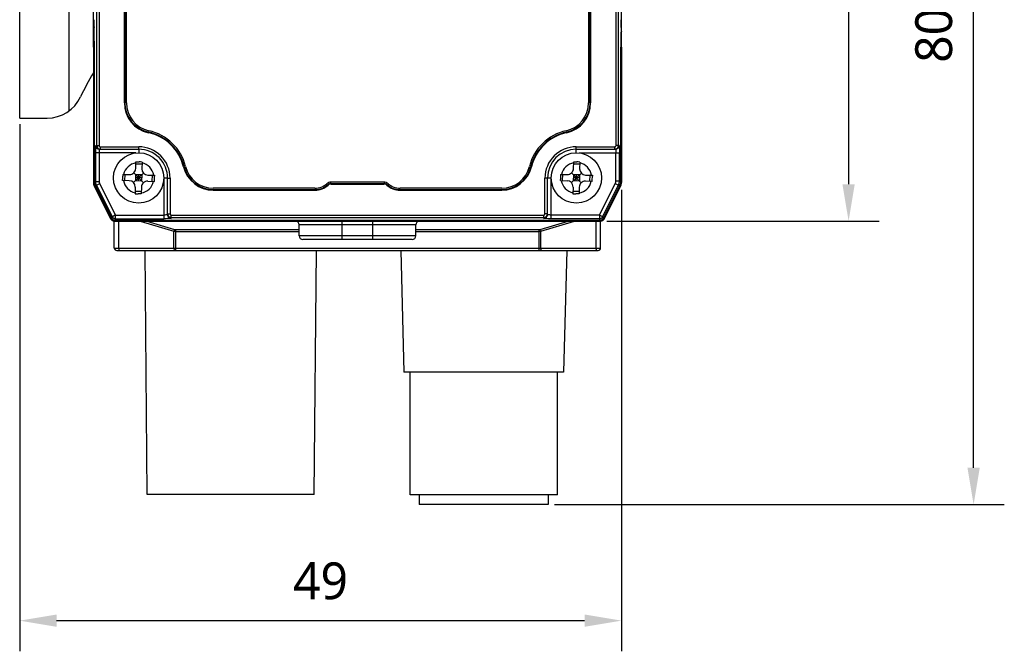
# Model space of a CAD drawing. Header units: millimetres. Extents: x -330 to 72, y 157 to 679.
# Tile 4 of 38: x -330 to -250, y 295 to 347. Entities that reach past the tile are written whole.
import ezdxf

# ---------------------------------------------------------------- set-up
doc = ezdxf.new("R2010")
doc.units = ezdxf.units.MM
doc.header["$LTSCALE"] = 23.1
doc.header["$PDMODE"] = 3
doc.header["$PDSIZE"] = 8
doc.layers.get('0').update_dxf_attribs({"linetype": 'CONTINUOUS'})
doc.layers.get('Defpoints').update_dxf_attribs({"linetype": 'CONTINUOUS'})
for name, color, linetype in [('09_ALL_ROUNDS', 7, 'CONTINUOUS'), ('20_ALL_FEATURES', 7, 'CONTINUOUS'), ('51__DRAFT_DIMS', 7, 'CONTINUOUS')]:
    doc.layers.add(name, color=color, linetype=linetype)
doc.styles.get("Standard").update_dxf_attribs({"font": 'Roboto-Regular.ttf'})
doc.dimstyles.new('DIMSTYLE_2', dxfattribs={"dimtxt": 3, "dimasz": 3, "dimexe": 2.5, "dimexo": 0.5, "dimgap": 0.75, "dimtad": 1, "dimdsep": 46, "dimtxsty": 'STANDARD', "dimblk": '_FILLED', "dimblk1": '_FILLED', "dimblk2": '_FILLED', "dimcen": 0.09, "dimclrt": 3, "dimazin": 2, "dimtol": 1, "dimtp": 0.1, "dimtm": 0.1, "dimtfac": 1, "dimtofl": 0, "dimtmove": 0, "dimatfit": 3, "dimldrblk": '_FILLED', "dimfxl": 1, "dimtolj": 1, "dimarcsym": 0})
doc.dimstyles.new('DIMSTYLE_8', dxfattribs={"dimtxt": 3, "dimasz": 3, "dimexe": 2.5, "dimexo": 0.5, "dimgap": 0.75, "dimtad": 1, "dimdsep": 46, "dimtxsty": 'STANDARD', "dimblk": '_FILLED', "dimblk1": '_FILLED', "dimblk2": '_FILLED', "dimcen": 0.09, "dimclrt": 3, "dimazin": 2, "dimtp": 0.3, "dimtm": 0.3, "dimtfac": 1, "dimtofl": 0, "dimtmove": 0, "dimatfit": 3, "dimldrblk": '_FILLED', "dimfxl": 1, "dimtolj": 1, "dimarcsym": 0})

# ---------------------------------------------------------------- blocks, each defined once
blk = doc.blocks.new('_FILLED')
at = {"color": 0, "linetype": 'ByBlock'}
blk.add_solid([(0, 0), (-1, 0.167), (-1, -0.167)], dxfattribs=at)
blk = doc.blocks.new('*D108')
at = {"layer": '51__DRAFT_DIMS', "color": 0, "lineweight": -2}
for p, q in [((-282.16, 387.54), (-259.985, 387.54)), ((-262.485, 384.54), (-262.485, 333.54)), ((-282.16, 330.54), (-259.985, 330.54))]:
    blk.add_line(p, q, dxfattribs=at)
at = {"layer": 'Defpoints', "color": 0}
for p in [(-282.66, 387.54), (-282.66, 330.54), (-262.485, 330.54)]:
    blk.add_point(p, dxfattribs=at)
at = {"layer": '51__DRAFT_DIMS', "color": 0, "linetype": 'ByBlock', "lineweight": -2, "xscale": 3, "yscale": 3, "zscale": 3}
for p, rotation in [((-262.485, 387.54), 90), ((-262.485, 330.54), 270)]:
    blk.add_blockref('_FILLED', p, dxfattribs=dict(at, rotation=rotation))
at = {"layer": '51__DRAFT_DIMS', "color": 3, "insert": (-267.235, 359.014), "char_height": 3, "attachment_point": 2, "rotation": 90, "line_spacing_factor": 0.9}
blk.add_mtext('\\A1;57', dxfattribs=at)
blk = doc.blocks.new('*D109')
at = {"layer": '51__DRAFT_DIMS', "color": 0, "lineweight": -2}
for p, q in [((-282.16, 387.54), (-249.807, 387.54)), ((-252.307, 310.434), (-252.307, 384.54)), ((-286.444, 307.434), (-249.807, 307.434))]:
    blk.add_line(p, q, dxfattribs=at)
at = {"layer": 'Defpoints', "color": 0}
for p in [(-282.66, 387.54), (-252.307, 387.54), (-286.944, 307.434)]:
    blk.add_point(p, dxfattribs=at)
at = {"layer": '51__DRAFT_DIMS', "color": 0, "linetype": 'ByBlock', "lineweight": -2, "xscale": 3, "yscale": 3, "zscale": 3}
for p, rotation in [((-252.307, 387.54), 90), ((-252.307, 307.434), 270)]:
    blk.add_blockref('_FILLED', p, dxfattribs=dict(at, rotation=rotation))
at = {"layer": '51__DRAFT_DIMS', "color": 3, "insert": (-257.057, 347.317), "char_height": 3, "attachment_point": 2, "rotation": 90, "line_spacing_factor": 0.9}
blk.add_mtext('\\A1;\\A1;80.1', dxfattribs=at)
blk = doc.blocks.new('*D141')
at = {"layer": '51__DRAFT_DIMS', "color": 0, "lineweight": -2}
for p, q in [((-329.98, 338.433), (-329.98, 295.48)), ((-280.985, 333.093), (-280.985, 295.48)), ((-326.98, 297.98), (-283.985, 297.98))]:
    blk.add_line(p, q, dxfattribs=at)
at = {"layer": 'Defpoints', "color": 0}
for p in [(-329.98, 338.933), (-280.985, 333.593), (-280.985, 297.98)]:
    blk.add_point(p, dxfattribs=at)
at = {"layer": '51__DRAFT_DIMS', "color": 0, "linetype": 'ByBlock', "lineweight": -2, "xscale": 3, "yscale": 3, "zscale": 3}
for p, rotation in [((-329.98, 297.98), 179.9999999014), ((-280.985, 297.98), 359.9999999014)]:
    blk.add_blockref('_FILLED', p, dxfattribs=dict(at, rotation=rotation))
at = {"layer": '51__DRAFT_DIMS', "color": 3, "insert": (-305.483, 302.73), "char_height": 3, "attachment_point": 2, "rotation": 360, "line_spacing_factor": 0.9}
blk.add_mtext('\\A1;49{}{{\\H0.7x;}{}}', dxfattribs=at)

msp = doc.modelspace()

# ---------------------------------------------------------------- linework, layer by layer
at = {"layer": '09_ALL_ROUNDS'}
for p, q in [((-323.97468, 344.71181), (-323.97468, 333.69436)), ((-280.97464, 344.71181), (-280.97464, 333.69436)), ((-323.97371, 333.69461), (-323.97468, 333.69436)), ((-323.89937, 333.71213), (-323.97371, 333.69461)), ((-281.03797, 333.70932), (-280.9785, 333.69529)), ((-280.97561, 333.69461), (-280.97464, 333.69436)), ((-323.92513, 333.44485), (-323.90587, 333.40259)), ((-323.90478, 333.40259), (-323.90576, 333.40238)), ((-322.5576, 330.70607), (-323.90576, 333.40238)), ((-323.81914, 333.42287), (-323.90478, 333.40259)), ((-282.39172, 330.70607), (-281.04357, 333.40238)), ((-281.12667, 333.42203), (-281.04454, 333.40259)), ((-281.04454, 333.40259), (-281.04357, 333.40238)), ((-281.03765, 333.41502), (-281.02017, 333.45482)), ((-322.5576, 330.70607), (-322.47508, 330.74733)), ((-322.28927, 330.54023), (-322.28927, 330.63166)), ((-322.28927, 330.54023), (-282.66005, 330.54023)), ((-303.72466, 329.04024), (-303.72466, 330.54023)), ((-301.22466, 329.04024), (-301.22466, 330.54023)), ((-282.66005, 330.54023), (-282.66005, 330.63177)), ((-282.39172, 330.70607), (-282.47442, 330.74742)), ((-297.72466, 330.24023), (-307.22466, 330.24023)), ((-297.72466, 329.34024), (-307.22466, 329.34024)), ((-298.02492, 329.04024), (-306.92441, 329.04024))]:
    msp.add_line(p, q, dxfattribs=at)
for centre, radius, start, end in [((-323.32181, 333.69436), 0.65288, 180, 206.5650512), ((-281.62751, 333.69436), 0.65288, 333.4349488, 0), ((-322.28927, 330.84023), 0.3, 206.5650512, 270), ((-307.52466, 330.24023), 0.3, 0, 90), ((-297.42466, 330.24023), 0.3, 90, 180), ((-282.66005, 330.84023), 0.3, 270, 333.4349488), ((-306.92466, 329.34024), 0.3, 180, 270), ((-298.02466, 329.34024), 0.3, 270, 0)]:
    msp.add_arc(centre, radius, start, end, dxfattribs=at)
at = {"layer": '20_ALL_FEATURES'}
for p, q in [((-329.98006, 338.93296), (-329.98006, 388.93296)), ((-325.98006, 388.35796), (-325.98006, 339.50796)), ((-323.70573, 336.6979), (-323.70536, 381.38105)), ((-323.50551, 381.38105), (-323.50589, 336.6979)), ((-281.41979, 336.69815), (-281.42041, 381.38129)), ((-281.21994, 336.69815), (-281.22056, 381.3813)), ((-321.4587, 340.17411), (-321.4587, 377.91745)), ((-321.41681, 377.91702), (-321.41681, 340.17368)), ((-321.29466, 340.1685), (-321.29466, 377.9119)), ((-283.65466, 377.9119), (-283.65466, 340.1685)), ((-283.53252, 340.17368), (-283.53252, 377.91702)), ((-283.49062, 377.91745), (-283.49062, 340.17411)), ((-323.97468, 344.71181), (-323.97468, 373.36866)), ((-280.97464, 344.71181), (-280.97464, 373.36866)), ((-323.92432, 346.19669), (-323.92912, 346.31801)), ((-281.00487, 346.31801), (-281.00949, 346.19669)), ((-323.89998, 344.71181), (-323.97297, 344.71181)), ((-323.90007, 333.73864), (-323.89998, 344.71177)), ((-280.97464, 344.71181), (-281.03293, 344.71181)), ((-281.03277, 333.79911), (-281.03293, 344.71177)), ((-321.4587, 340.17411), (-321.41681, 340.17368)), ((-283.49062, 340.17411), (-283.53252, 340.17368)), ((-329.98006, 338.93296), (-327.74623, 338.93296)), ((-319.50025, 337.74627), (-319.49139, 337.78679)), ((-285.44908, 337.74631), (-285.45794, 337.78683)), ((-320.52903, 336.09741), (-323.79361, 336.09732)), ((-323.7936, 333.76645), (-323.79361, 336.09732)), ((-323.76985, 336.69748), (-323.70573, 336.6979)), ((-323.70573, 336.6979), (-323.50589, 336.6979)), ((-323.49384, 333.76652), (-323.49384, 336.09739)), ((-323.47009, 336.39747), (-320.28897, 336.39792)), ((-323.47009, 336.39747), (-323.40581, 336.3979)), ((-323.40581, 336.5979), (-320.28897, 336.59792)), ((-323.40581, 336.3979), (-323.40581, 336.5979)), ((-320.28897, 336.39792), (-320.28897, 336.59792)), ((-320.28897, 336.39749), (-320.28897, 336.11056)), ((-284.65931, 336.59813), (-281.51986, 336.59815)), ((-284.65931, 336.11057), (-284.65931, 336.59813)), ((-284.65931, 336.39813), (-281.45796, 336.39772)), ((-284.42213, 336.09762), (-281.1353, 336.09757)), ((-281.51986, 336.39815), (-281.51986, 336.59815)), ((-281.45796, 336.39772), (-281.51986, 336.39815)), ((-281.43507, 333.83035), (-281.43508, 336.09764)), ((-281.21994, 336.69815), (-281.41979, 336.69815)), ((-281.15818, 336.69772), (-281.21994, 336.69815)), ((-281.13529, 333.83028), (-281.1353, 336.09757)), ((-320.52861, 334.81693), (-320.51515, 335.36617)), ((-320.01985, 335.1679), (-320.5197, 335.18015)), ((-320.51515, 335.36617), (-320.43193, 335.36432)), ((-320.43193, 335.36432), (-320.26522, 335.36036)), ((-320.0153, 335.35392), (-320.02876, 334.80467)), ((-284.8838, 334.81693), (-284.87033, 335.36617)), ((-284.37504, 335.1679), (-284.87489, 335.18016)), ((-284.87033, 335.36617), (-284.78712, 335.36433)), ((-284.78712, 335.36433), (-284.6204, 335.36037)), ((-284.37049, 335.35392), (-284.38395, 334.80468)), ((-321.58996, 334.3428), (-321.04072, 334.32933)), ((-321.41647, 333.83811), (-321.40422, 334.33796)), ((-320.70311, 333.67403), (-319.89103, 334.44725)), ((-319.91046, 333.65459), (-320.68368, 334.46668)), ((-316.63824, 334.9575), (-316.59754, 334.967)), ((-288.31107, 334.9575), (-288.35177, 334.96699)), ((-285.94515, 334.3428), (-285.3959, 334.32934)), ((-285.77166, 333.83812), (-285.75941, 334.33797)), ((-285.0583, 333.67403), (-284.24621, 334.44725)), ((-284.26564, 333.6546), (-285.03887, 334.46669)), ((-323.7936, 333.76645), (-323.90007, 333.73864)), ((-323.7936, 333.76645), (-323.49384, 333.76652)), ((-323.72459, 333.47449), (-323.45655, 333.60878)), ((-322.16841, 331.03615), (-323.45655, 333.60878)), ((-321.60221, 333.84295), (-321.60036, 333.92625)), ((-321.05297, 333.82948), (-321.60221, 333.84295)), ((-320.54087, 334.31667), (-320.55312, 333.81682)), ((-320.05327, 333.80456), (-320.55312, 333.81682)), ((-320.04714, 334.05445), (-320.54699, 334.0667)), ((-320.04102, 334.30441), (-320.54087, 334.31667)), ((-320.3032, 333.81065), (-320.29094, 334.3105)), ((-320.04102, 334.30441), (-320.05327, 333.80456)), ((-319.55342, 333.79272), (-319.00418, 333.77926)), ((-319.54117, 334.29257), (-318.99192, 334.27911)), ((-319.18992, 333.78353), (-319.17766, 334.28338)), ((-318.99192, 334.27911), (-318.99377, 334.19579)), ((-318.24253, 334.0558), (-318.23894, 330.73632)), ((-317.93896, 334.04751), (-318.23896, 334.04742)), ((-317.93894, 331.06038), (-317.93896, 334.04794)), ((-317.73896, 334.04794), (-317.73894, 331.12611)), ((-300.33151, 333.7202), (-304.61781, 333.7202)), ((-304.61781, 333.60323), (-300.33151, 333.60323)), ((-304.61781, 333.56133), (-304.61781, 333.60323)), ((-304.61781, 333.56133), (-300.33151, 333.56133)), ((-300.33151, 333.56133), (-300.33151, 333.60323)), ((-287.00929, 334.04812), (-287.20929, 334.04812)), ((-287.20928, 331.12615), (-287.20929, 334.04812)), ((-287.00928, 331.06042), (-287.00929, 334.04812)), ((-286.70929, 334.04761), (-287.00929, 334.04769)), ((-286.70928, 330.73636), (-286.70626, 334.05621)), ((-285.9574, 333.84295), (-285.95555, 333.92626)), ((-285.9574, 333.84295), (-285.40816, 333.82949)), ((-284.89605, 334.31667), (-284.90831, 333.81682)), ((-284.40846, 333.80457), (-284.90831, 333.81682)), ((-284.40233, 334.05445), (-284.90218, 334.06671)), ((-284.3962, 334.30442), (-284.89605, 334.31667)), ((-284.65838, 333.81066), (-284.64613, 334.31051)), ((-284.3962, 334.30442), (-284.40846, 333.80457)), ((-283.35936, 333.77926), (-283.90861, 333.79273)), ((-283.89635, 334.29258), (-283.34711, 334.27911)), ((-283.5451, 333.78354), (-283.53285, 334.28339)), ((-283.34711, 334.27911), (-283.34896, 334.19579)), ((-282.77872, 331.0362), (-281.48851, 333.60488)), ((-281.48851, 333.60488), (-281.22064, 333.47026)), ((-281.43507, 333.83035), (-281.13529, 333.83028)), ((-281.13529, 333.83028), (-281.03277, 333.79911)), ((-323.72459, 333.47449), (-323.83106, 333.44669)), ((-323.83106, 333.44669), (-322.49834, 330.78497)), ((-322.43249, 330.89396), (-323.72459, 333.47449)), ((-320.56537, 333.31738), (-320.57884, 332.76814)), ((-320.07443, 332.94134), (-320.57428, 332.9536)), ((-320.16227, 332.75773), (-320.32892, 332.76169)), ((-320.07899, 332.75588), (-320.16227, 332.75773)), ((-320.06552, 333.30513), (-320.07899, 332.75588)), ((-305.94069, 333.2202), (-314.22488, 333.2202)), ((-314.22488, 333.10324), (-305.94069, 333.10324)), ((-314.22488, 333.06133), (-314.22488, 333.10323)), ((-314.22488, 333.06133), (-305.94069, 333.06133)), ((-305.94069, 333.06133), (-305.94069, 333.10323)), ((-304.85987, 333.47026), (-304.88758, 333.50126)), ((-300.08945, 333.47027), (-300.06174, 333.50127)), ((-290.72445, 333.2202), (-299.00864, 333.2202)), ((-299.00864, 333.10324), (-290.72445, 333.10324)), ((-299.00864, 333.06133), (-299.00864, 333.10323)), ((-299.00864, 333.06133), (-290.72445, 333.06133)), ((-290.72445, 333.06133), (-290.72445, 333.10323)), ((-284.92056, 333.31738), (-284.93402, 332.76814)), ((-284.42962, 332.94135), (-284.92947, 332.9536)), ((-284.51745, 332.75774), (-284.68411, 332.76169)), ((-284.43417, 332.75589), (-284.51745, 332.75774)), ((-284.42071, 333.30513), (-284.43417, 332.75589)), ((-282.51472, 330.89384), (-281.22064, 333.47026)), ((-282.45124, 330.78486), (-281.11811, 333.43908)), ((-281.22064, 333.47026), (-281.11811, 333.43908)), ((-317.93894, 331.12611), (-317.73894, 331.12611)), ((-287.00928, 331.12615), (-287.20928, 331.12615)), ((-322.43249, 330.89396), (-322.49834, 330.78497)), ((-322.27654, 328.34682), (-322.27654, 330.54023)), ((-322.17725, 330.73632), (-322.24311, 330.62732)), ((-322.24311, 330.62732), (-282.70658, 330.62736)), ((-322.17725, 330.73632), (-318.23894, 330.73632)), ((-322.16841, 331.03615), (-318.23894, 331.03615)), ((-321.92022, 328.34682), (-321.92022, 330.54023)), ((-320.16083, 330.54023), (-317.42022, 329.71805)), ((-319.63196, 330.54023), (-317.36275, 329.85947)), ((-317.63894, 331.02603), (-287.30928, 331.02606)), ((-317.63894, 330.76063), (-317.63894, 331.02603)), ((-317.63894, 330.82619), (-287.30928, 330.82623)), ((-307.42658, 330.52308), (-316.75188, 330.52308)), ((-288.20121, 330.52308), (-297.52274, 330.52308)), ((-287.59034, 329.85947), (-285.32113, 330.54023)), ((-287.53287, 329.71805), (-284.79226, 330.54023)), ((-287.30928, 330.76067), (-287.30928, 331.02606)), ((-282.77872, 331.0362), (-286.70928, 331.03619)), ((-282.77006, 330.73636), (-286.70928, 330.73636)), ((-283.03287, 328.34682), (-283.03287, 330.54023)), ((-282.70658, 330.62736), (-282.77006, 330.73636)), ((-282.67654, 328.34682), (-282.67654, 330.54023)), ((-282.51472, 330.89384), (-282.45124, 330.78486)), ((-317.42022, 328.34682), (-317.42022, 329.71805)), ((-317.27654, 329.84682), (-307.22466, 329.84682)), ((-317.27654, 328.14682), (-317.27654, 329.84682)), ((-317.27654, 329.7054), (-307.22466, 329.7054)), ((-307.22466, 329.34024), (-307.22466, 330.24023)), ((-297.72466, 329.34024), (-297.72466, 330.24023)), ((-297.72466, 329.84682), (-287.67654, 329.84682)), ((-297.72466, 329.7054), (-287.67654, 329.7054)), ((-287.67654, 328.14682), (-287.67654, 329.84682)), ((-287.53287, 328.34682), (-287.53287, 329.71805)), ((-322.27654, 328.34682), (-282.67654, 328.34682)), ((-322.07654, 328.14682), (-282.87654, 328.14682)), ((-319.594, 308.24682), (-319.76766, 328.14682)), ((-305.994, 308.24682), (-305.82033, 328.14682)), ((-298.95356, 328.14682), (-298.694, 318.2344)), ((-285.43443, 328.14682), (-285.694, 318.2344)), ((-285.69402, 318.2344), (-298.69398, 318.2344)), ((-298.194, 308.2344), (-298.194, 318.2344)), ((-286.194, 308.2344), (-286.194, 318.2344)), ((-305.994, 308.24682), (-319.594, 308.24682)), ((-286.194, 308.2344), (-298.194, 308.2344)), ((-297.444, 308.2344), (-297.444, 307.4344)), ((-286.944, 308.2344), (-286.944, 307.4344)), ((-286.944, 307.4344), (-297.444, 307.4344))]:
    msp.add_line(p, q, dxfattribs=at)
for centre in [(-320.29707, 334.06082), (-284.65225, 334.06082)]:
    msp.add_circle(centre, 2.05, dxfattribs=at)
for centre, radius, start, end in [((-323.87425, 346.10581), 0.10044, 169.3462614, 179.936843), ((-281.07508, 345.98449), 0.10044, 0.063157, 10.6537386), ((-306.48006, 331.93296), 20.5, 148.6121645, 154.8156634), ((-327.74623, 341.93296), 3, 269.9999999, 334.8156634), ((-318.97466, 340.17409), 2.48403, 179.9996007, 257.7847849), ((-318.97466, 340.17367), 2.44213, 179.9996007, 257.7847849), ((-318.97466, 340.1685), 2.32, 180, 257.7847406), ((-285.97466, 340.1685), 2.32, 282.2152592, 0), ((-285.97466, 340.17367), 2.44213, 282.2152151, 0.0003993), ((-285.97466, 340.17409), 2.48403, 282.2152151, 0.0003993), ((-320.29707, 334.0656), 3.76594, 13.6996451, 77.7847848), ((-320.29707, 334.06517), 3.80784, 13.6996451, 77.7847848), ((-320.29707, 334.06), 3.93, 13.6996003, 77.7847389), ((-284.65225, 334.06), 3.93, 102.2152612, 166.3003998), ((-284.65226, 334.06517), 3.80784, 102.2152152, 166.3003549), ((-284.65226, 334.0656), 3.76594, 102.2152152, 166.3003549), ((-323.46983, 336.69743), 0.30002, 179.9907864, 238.7262197), ((-323.40576, 336.69786), 0.29996, 179.9921637, 269.991798), ((-323.46996, 336.69542), 0.29795, 262.4295157, 269.9749709), ((-323.40585, 336.69794), 0.10004, 180.0220693, 270.0226587), ((-320.28896, 334.04797), 2.54997, 359.9991485, 90.0003372), ((-320.28896, 334.04792), 2.35, 0.0003366, 90.0003372), ((-284.65929, 334.04818), 2.54997, 90.0003372, 180.0015301), ((-284.65929, 334.04813), 2.35, 90.0003372, 180.0003366), ((-281.5199, 336.69811), 0.29997, 270.0082388, 0.0077693), ((-281.51983, 336.69819), 0.10004, 269.9797267, 359.9797719), ((-281.4582, 336.69768), 0.30002, 302.2422714, 0.0091402), ((-320.29707, 334.06103), 1.25, 100.1326768, 167.0587588), ((-322.27551, 252.58059), 82.80418, 88.4358699, 88.6088559), ((-320.29707, 334.06103), 1.25, 10.1326761, 77.0587579), ((-284.65225, 334.06103), 1.25, 100.1326768, 167.0587588), ((-286.63069, 252.58059), 82.80418, 88.4358699, 88.6088559), ((-284.65225, 334.06103), 1.25, 10.1326761, 77.0587579), ((-233.3325, 331.9296), 88.29044, 178.4337724, 178.704171), ((-321.02846, 334.82918), 0.5, 268.5957173, 358.5957174), ((-319.52891, 334.79242), 0.5, 178.5957174, 268.5957173), ((-314.22488, 335.5458), 2.48403, 193.6996449, 270), ((-314.22488, 335.54537), 2.44213, 193.6996449, 270), ((-314.22488, 335.5402), 2.32, 193.6995998, 270), ((-290.72445, 335.5402), 2.32, 270, 346.3004), ((-290.72445, 335.54537), 2.44213, 270, 346.3003551), ((-290.72445, 335.5458), 2.48403, 270, 346.3003551), ((-197.68769, 331.92961), 88.29044, 178.4337724, 178.704171), ((-285.38365, 334.82919), 0.5, 268.5957173, 358.5957174), ((-283.8841, 334.79243), 0.5, 178.5957174, 268.5957173), ((-320.29707, 334.06103), 1.25, 190.1326761, 257.0587579), ((-321.06522, 333.32963), 0.5, 358.5957174, 88.5957173), ((-320.29707, 334.06103), 1.25, 280.1326768, 347.0587588), ((-319.56567, 333.29287), 0.5, 88.5957173, 178.5957174), ((-407.26877, 336.19262), 88.29758, 358.4337852, 358.7041557), ((-305.94069, 334.6902), 1.47, 270, 311.4096221), ((-304.61781, 333.1902), 0.53, 90, 131.4096221), ((-304.61781, 333.19537), 0.40785, 90, 131.4095734), ((-304.61781, 333.1958), 0.36596, 90, 131.4095734), ((-300.33151, 333.1902), 0.53, 48.5903779, 90), ((-300.33151, 333.19537), 0.40785, 48.5904266, 90), ((-300.33151, 333.1958), 0.36596, 48.5904266, 90), ((-299.00864, 334.6902), 1.47, 228.5903779, 270), ((-284.65225, 334.06103), 1.25, 190.1326761, 257.0587579), ((-285.42041, 333.32964), 0.5, 358.5957174, 88.5957173), ((-284.65225, 334.06103), 1.25, 280.1326768, 347.0587588), ((-283.92086, 333.29288), 0.5, 88.5957173, 178.5957174), ((-371.62396, 336.19263), 88.29758, 358.4337852, 358.7041557), ((-318.31253, 415.79015), 83.05294, 268.4363487, 268.6088166), ((-305.94069, 334.69538), 1.59214, 270, 311.4095734), ((-305.94069, 334.6958), 1.63403, 270, 311.4095734), ((-299.00864, 334.6958), 1.63403, 228.5904266, 270), ((-299.00864, 334.69538), 1.59214, 228.5904266, 270), ((-282.66772, 415.79016), 83.05294, 268.4363487, 268.6088166), ((-317.63899, 331.12615), 0.29996, 180.008902, 270.0083116), ((-317.6389, 331.12607), 0.10004, 179.9770451, 269.9763663), ((-287.30923, 331.12619), 0.29996, 269.9918883, 359.9918554), ((-287.30932, 331.12611), 0.10004, 270.0238058, 0.0235942), ((-322.17698, 331.0222), 0.28588, 206.6523057, 269.9467295), ((-317.63899, 331.06066), 0.30003, 210.9661593, 270.0097675), ((-287.30923, 331.06069), 0.30003, 269.9903708, 329.0484053), ((-282.77032, 331.02253), 0.28617, 270.0506511, 333.275582), ((-317.27631, 330.14841), 0.30159, 253.3450271, 269.9557285), ((-287.67678, 330.14841), 0.30159, 270.044275, 286.6549695), ((-322.07654, 328.34682), 0.2, 180, 270), ((-282.87654, 328.34682), 0.2, 270, 0)]:
    msp.add_arc(centre, radius, start, end, dxfattribs=at)
for centre, major_axis, ratio, start_param, end_param in [((-323.90392, 346.95441), (0.00001, 0.9), 0.03959225, -4.71238865, -3.92699049), ((-281.02914, 346.95441), (-0.00001, 0.9), 0.03812873, -2.35619502, -1.57079686), ((-323.98312, 344.71177), (0.00002, 2.1), 0.03959225, 4.71238931, 5.49778748), ((-280.95286, 344.71177), (-0.00003, 2.1), 0.03812873, 7.06858294, 7.85398111), ((-323.24695, 333.7389), (0.63196, 0.16503), 0.99916383, 2.88636109, 3.35020176), ((-281.83606, 333.79945), (0.76861, -0.23368), 0.99920685, -0.17017942, 0.29494235), ((-322.24282, 330.91323), (0.1479, 0.24479), 0.99888133, -3.70417594, -2.59858511), ((-316.77576, 331.25194), (1.00449, -0.03651), 0.72469991, -1.73792018, -1.52068889), ((-288.17732, 331.25194), (1.00449, 0.03651), 0.72469991, -1.62090376, -1.40367247), ((-282.70685, 330.91356), (-0.14408, 0.24738), 0.99890245, -3.66853046, -2.56417634)]:
    msp.add_ellipse(centre, major_axis=major_axis, ratio=ratio, start_param=start_param, end_param=end_param, dxfattribs=at)
for points, knots in [([(-323.97468, 345.9846), (-323.97468, 346.0026), (-323.9636, 346.04109), (-323.93639, 346.06945), (-323.92034, 346.08151)], [0, 0, 0, 0, 0.47269279, 1, 1, 1, 1]), ([(-323.92474, 346.19941), (-323.93107, 346.19433), (-323.95319, 346.17401), (-323.96891, 346.14595), (-323.97295, 346.12438)], [0, 0, 0, 0, 0.27018306, 1, 1, 1, 1]), ([(-281.01378, 346.06863), (-281.0089, 346.06395), (-280.99167, 346.04532), (-280.9798, 346.02136), (-280.97637, 346.00306)], [0, 0, 0, 0, 0.26641084, 1, 1, 1, 1]), ([(-280.97464, 346.10592), (-280.97464, 346.11298), (-280.97778, 346.14248), (-280.99397, 346.16963), (-281.00955, 346.18574)], [0, 0, 0, 0, 0.23958236, 1, 1, 1, 1]), ([(-323.79361, 336.09732), (-323.79361, 336.12858), (-323.79323, 336.24623), (-323.79155, 336.36387), (-323.78907, 336.45021)], [0, 0, 0, 0, 0.26578588, 1, 1, 1, 1]), ([(-323.78907, 336.45021), (-323.78807, 336.48473), (-323.78638, 336.5335), (-323.78328, 336.59404), (-323.78093, 336.62976), (-323.77849, 336.6575), (-323.77598, 336.67899), (-323.77363, 336.6897), (-323.77153, 336.69746), (-323.76985, 336.69748)], [0, 0, 0, 0, 0.41622836, 0.58772942, 0.7314736, 0.84567253, 0.92869897, 0.97978694, 1, 1, 1, 1]), ([(-323.49384, 336.09739), (-323.49384, 336.13572), (-323.49303, 336.1914), (-323.49013, 336.2621), (-323.48725, 336.30716), (-323.48395, 336.34355), (-323.47994, 336.37208), (-323.47655, 336.38728), (-323.47255, 336.39746), (-323.47009, 336.39747)], [0, 0, 0, 0, 0.37962504, 0.55109766, 0.70143841, 0.82509537, 0.91746383, 0.97559991, 1, 1, 1, 1]), ([(-281.45796, 336.39772), (-281.45526, 336.39771), (-281.45141, 336.3858), (-281.4478, 336.36895), (-281.44386, 336.33648), (-281.44192, 336.31241), (-281.44096, 336.29838)], [0, 0, 0, 0, 0.07962473, 0.27515338, 0.58587688, 1, 1, 1, 1]), ([(-281.44096, 336.29838), (-281.43995, 336.28374), (-281.43626, 336.21689), (-281.43508, 336.14992), (-281.43508, 336.09764)], [0, 0, 0, 0, 0.21919629, 1, 1, 1, 1]), ([(-281.15818, 336.69772), (-281.15652, 336.69771), (-281.15458, 336.68988), (-281.15225, 336.67924), (-281.14987, 336.6577), (-281.1475, 336.62995), (-281.14525, 336.59419), (-281.14225, 336.53361), (-281.14063, 336.4848), (-281.13967, 336.45025)], [0, 0, 0, 0, 0.0199964, 0.07102584, 0.15404584, 0.26827035, 0.41206216, 0.58362618, 1, 1, 1, 1]), ([(-281.13967, 336.45025), (-281.13893, 336.4235), (-281.13624, 336.30596), (-281.1353, 336.18838), (-281.1353, 336.09757)], [0, 0, 0, 0, 0.22759367, 1, 1, 1, 1]), ([(-317.93896, 334.04794), (-317.93895, 334.04826), (-317.93691, 334.04764), (-317.93476, 334.04835), (-317.9296, 334.04806), (-317.91988, 334.04835), (-317.90305, 334.04824), (-317.87858, 334.0486), (-317.84864, 334.04929), (-317.80151, 334.04988), (-317.76446, 334.04889), (-317.73896, 334.04794)], [0, 0, 0, 0, 0.00486738, 0.0192961, 0.04311331, 0.0761413, 0.16863181, 0.29291711, 0.44439654, 0.61734116, 1, 1, 1, 1]), ([(-322.16841, 331.03615), (-322.20123, 331.01832), (-322.28945, 330.97128), (-322.37719, 330.92336), (-322.43249, 330.89396)], [0, 0, 0, 0, 0.37357312, 1, 1, 1, 1]), ([(-322.17725, 330.73632), (-322.177, 330.74506), (-322.17399, 330.84501), (-322.17146, 330.94496), (-322.16841, 331.03615)], [0, 0, 0, 0, 0.08751952, 1, 1, 1, 1]), ([(-318.03829, 331.04237), (-318.05292, 331.04131), (-318.11974, 331.0374), (-318.18669, 331.03616), (-318.23894, 331.03615)], [0, 0, 0, 0, 0.21921811, 1, 1, 1, 1]), ([(-317.88645, 330.74096), (-317.91318, 330.74017), (-318.03066, 330.73732), (-318.14818, 330.73632), (-318.23894, 330.73632)], [0, 0, 0, 0, 0.22760696, 1, 1, 1, 1]), ([(-317.93894, 331.06038), (-317.93895, 331.05763), (-317.95068, 331.05338), (-317.96775, 331.04967), (-318.00014, 331.04542), (-318.02426, 331.04339), (-318.03829, 331.04237)], [0, 0, 0, 0, 0.08095055, 0.27650422, 0.58671779, 1, 1, 1, 1]), ([(-317.63894, 330.76063), (-317.63895, 330.75895), (-317.64668, 330.75674), (-317.65743, 330.75438), (-317.67892, 330.75178), (-317.7067, 330.74929), (-317.74245, 330.74688), (-317.80306, 330.74371), (-317.85189, 330.74198), (-317.88645, 330.74096)], [0, 0, 0, 0, 0.02030035, 0.07138998, 0.15440179, 0.26858511, 0.41231558, 0.58380396, 1, 1, 1, 1]), ([(-287.06239, 330.74101), (-287.09687, 330.74203), (-287.14558, 330.74376), (-287.20604, 330.74694), (-287.24171, 330.74934), (-287.26941, 330.75183), (-287.29084, 330.75442), (-287.30157, 330.75678), (-287.30927, 330.75899), (-287.30928, 330.76067)], [0, 0, 0, 0, 0.41625129, 0.58774171, 0.73146336, 0.84563484, 0.92863462, 0.9797033, 1, 1, 1, 1]), ([(-286.70928, 330.73636), (-286.74057, 330.73636), (-286.85828, 330.73675), (-286.976, 330.73847), (-287.06239, 330.74101)], [0, 0, 0, 0, 0.26582958, 1, 1, 1, 1]), ([(-286.70928, 331.03619), (-286.74761, 331.03619), (-286.80329, 331.03702), (-286.87398, 331.03998), (-286.91902, 331.04292), (-286.95541, 331.04628), (-286.9839, 331.05039), (-286.99916, 331.05381), (-287.00927, 331.05795), (-287.00928, 331.06042)], [0, 0, 0, 0, 0.37958581, 0.55102684, 0.70133135, 0.82495591, 0.91730498, 0.97545653, 1, 1, 1, 1]), ([(-282.77872, 331.0362), (-282.77749, 330.99887), (-282.7748, 330.89892), (-282.77213, 330.79897), (-282.77006, 330.73636)], [0, 0, 0, 0, 0.3735367, 1, 1, 1, 1]), ([(-282.51472, 330.89384), (-282.52236, 330.89802), (-282.61045, 330.94531), (-282.69855, 330.99258), (-282.77872, 331.0362)], [0, 0, 0, 0, 0.08711526, 1, 1, 1, 1]), ([(-317.36275, 329.85947), (-317.36854, 329.84982), (-317.39245, 329.80475), (-317.40968, 329.75634), (-317.42022, 329.71805)], [0, 0, 0, 0, 0.22081549, 1, 1, 1, 1]), ([(-317.42022, 329.71805), (-317.40859, 329.71596), (-317.36105, 329.70853), (-317.31284, 329.7054), (-317.27654, 329.7054)], [0, 0, 0, 0, 0.24554818, 1, 1, 1, 1]), ([(-287.67654, 329.7054), (-287.66435, 329.7054), (-287.61625, 329.70645), (-287.56822, 329.71169), (-287.53287, 329.71805)], [0, 0, 0, 0, 0.25341792, 1, 1, 1, 1]), ([(-287.59034, 329.85947), (-287.58455, 329.84982), (-287.56064, 329.80475), (-287.54341, 329.75634), (-287.53287, 329.71805)], [0, 0, 0, 0, 0.22081784, 1, 1, 1, 1]), ([(-321.92022, 328.34682), (-321.92022, 328.32127), (-321.91758, 328.27362), (-321.90813, 328.21799), (-321.89574, 328.18183), (-321.88525, 328.16029), (-321.87166, 328.14682), (-321.86275, 328.14682)], [0, 0, 0, 0, 0.35358016, 0.65830859, 0.77977838, 0.87663283, 1, 1, 1, 1]), ([(-317.42022, 328.34682), (-317.42022, 328.32127), (-317.41758, 328.27362), (-317.40813, 328.21799), (-317.39574, 328.18183), (-317.38525, 328.16029), (-317.37166, 328.14682), (-317.36275, 328.14682)], [0, 0, 0, 0, 0.35358016, 0.65830859, 0.77977838, 0.87663283, 1, 1, 1, 1]), ([(-287.53287, 328.34682), (-287.53287, 328.32127), (-287.53551, 328.27362), (-287.54496, 328.21799), (-287.55735, 328.18183), (-287.56784, 328.16029), (-287.58142, 328.14682), (-287.59034, 328.14682)], [0, 0, 0, 0, 0.35358016, 0.65830859, 0.77977838, 0.87663283, 1, 1, 1, 1]), ([(-283.03287, 328.34682), (-283.03287, 328.32127), (-283.03551, 328.27362), (-283.04496, 328.21799), (-283.05735, 328.18183), (-283.06784, 328.16029), (-283.08142, 328.14682), (-283.09034, 328.14682)], [0, 0, 0, 0, 0.35358016, 0.65830859, 0.77977838, 0.87663283, 1, 1, 1, 1])]:
    msp.add_open_spline(points, degree=3, knots=knots, dxfattribs=at)
for points in [[(-323.50921, 336.40007), (-323.54995, 336.40547), (-323.59039, 336.41963), (-323.62552, 336.44096)], [(-281.29819, 336.44389), (-281.34507, 336.41432), (-281.40252, 336.39772), (-281.45796, 336.39772)], [(-323.72459, 333.47449), (-323.76935, 333.56392), (-323.79358, 333.66645), (-323.7936, 333.76645)], [(-323.45655, 333.60878), (-323.48074, 333.65709), (-323.49384, 333.71249), (-323.49384, 333.76652)], [(-281.48851, 333.60488), (-281.45385, 333.6739), (-281.43507, 333.75311), (-281.43507, 333.83035)], [(-281.22064, 333.47026), (-281.16529, 333.58047), (-281.13531, 333.70695), (-281.13529, 333.83028)], [(-317.89629, 330.90635), (-317.9237, 330.95203), (-317.93894, 331.00711), (-317.93894, 331.06038)], [(-287.00928, 331.06042), (-287.00928, 331.00717), (-287.0245, 330.95212), (-287.05189, 330.90645)]]:
    msp.add_open_spline(points, degree=3, dxfattribs=at)

# ---------------------------------------------------------------- dimensions: what is measured, and where the dimension line sits
at = {"layer": '51__DRAFT_DIMS'}
dim = msp.add_linear_dim(base=(-252.3067, 387.54023), p1=(-286.944, 307.4344), p2=(-282.66005, 387.54023), angle=90, text='\\A1;80.1', dimstyle='DIMSTYLE_8', override={"dimtxsty": 'STANDARD'}, dxfattribs=at)
dim.commit()
dim.dimension.update_dxf_attribs({"geometry": '*D109', "text_midpoint": (-252.3067, 347.31739), "dimtype": 160})
dim = msp.add_linear_dim(base=(-262.48512, 330.54023), p1=(-282.66005, 387.54023), p2=(-282.66005, 330.54023), angle=270, dimstyle='DIMSTYLE_8', dxfattribs=at)
dim.commit()
dim.dimension.update_dxf_attribs({"geometry": '*D108', "text_midpoint": (-262.48512, 359.01387), "dimtype": 160})
dim = msp.add_linear_dim(base=(-280.98541, 297.98007), p1=(-329.98006, 338.93296), p2=(-280.98541, 333.59278), angle=359.9999999, text='49{}{{\\H0.7x;}{}}', dimstyle='DIMSTYLE_2', override={"dimdec": 4}, dxfattribs=at)
dim.commit()
dim.dimension.update_dxf_attribs({"geometry": '*D141', "text_midpoint": (-305.48273, 300.73007)})

doc.saveas('drawing.dxf')
